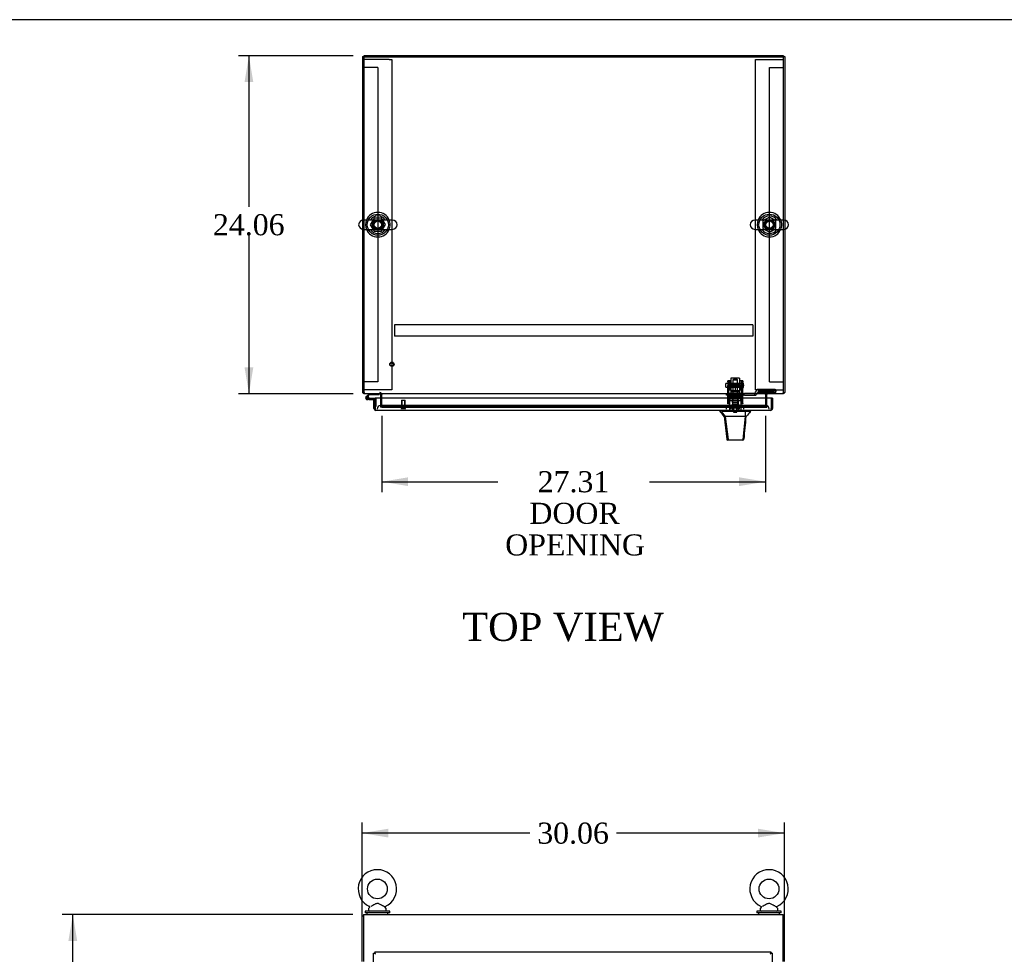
# Model space of a CAD drawing. Header units: inches. Extents: x 1 to 299, y -2 to 199.
# Tile 5 of 9: x 53 to 124, y 132 to 199. Entities that reach past the tile are written whole.
import ezdxf
from ezdxf.enums import TextEntityAlignment as Align
from ezdxf.lldxf.tags import DXFTag

# ---------------------------------------------------------------- set-up
doc = ezdxf.new("R2010")
doc.units = ezdxf.units.IN
doc.header["$MEASUREMENT"] = 0
for name, color, linetype in [('COM50677-1', 7, 'Continuous'), ('COM53964-2', 7, 'Continuous'), ('COM55523', 7, 'Continuous'), ('COM70216', 7, 'Continuous'), ('COM70220', 7, 'Continuous'), ('COM70763-3', 7, 'Continuous'), ('COM70764-8', 7, 'Continuous'), ('COM70838', 7, 'Continuous'), ('COM70839-3', 7, 'Continuous'), ('COM71202-3', 7, 'Continuous'), ('COM71203-5', 7, 'Continuous'), ('COM71205-8', 7, 'Continuous'), ('COM71206-6', 7, 'Continuous'), ('Default', 7, 'Continuous'), ('HAN86294', 7, 'Continuous'), ('HAN86294_NUT', 7, 'Continuous'), ('HAN86294_SCREW', 7, 'Continuous'), ('HAN86294_WASHER', 7, 'Continuous'), ('HAN_NUT', 7, 'Continuous'), ('NTS18024', 7, 'Continuous'), ('NTS18147', 7, 'Continuous'), ('ROL87452', 7, 'Continuous'), ('RVT17786', 7, 'Continuous'), ('RVT19000', 7, 'Continuous'), ('SCS86415', 7, 'Continuous'), ('SPC87322', 7, 'Continuous'), ('STD26122', 7, 'Continuous'), ('STD26258', 7, 'Continuous'), ('WAF25376', 7, 'Continuous'), ('WAF25377', 7, 'Continuous'), ('WAM254785', 7, 'Continuous'), ('WAM30038', 7, 'Continuous')]:
    doc.layers.add(name, color=color, linetype=linetype)
doc.styles.add('SEACAD_Times_New_Roman', font='times.ttf')
tags = doc.linetypes.add('HIDDEN2', pattern=[0.1875, 0.125, -0.0625]).pattern_tags.tags
tags[6:7] = [DXFTag(74, 4), DXFTag(75, 0), DXFTag(340, '0'), DXFTag(46, 0.0), DXFTag(50, 0.0), DXFTag(44, 0.0), DXFTag(45, 0.0)]
tags[4:5] = [DXFTag(74, 4), DXFTag(75, 0), DXFTag(340, '0'), DXFTag(46, 0.0), DXFTag(50, 0.0), DXFTag(44, 0.0), DXFTag(45, 0.0)]
doc.dimstyles.new('HAMMOND_(STH_-_300x200)', dxfattribs={"dimtxt": 1.5, "dimasz": 1.875, "dimexe": 0.75, "dimexo": 0.75, "dimgap": 0.375, "dimtad": 0, "dimtih": 1, "dimtoh": 1, "dimzin": 0, "dimdsep": 46, "dimtxsty": 'SEACAD_Times_New_Roman', "dimblk1": '_SE_FILLED', "dimblk2": '_SE_FILLED', "dimsah": 1, "dimcen": 0.75, "dimadec": 0, "dimazin": 0, "dimtfac": 0.8, "dimtofl": 0, "dimtmove": 0, "dimatfit": 3, "dimfxl": 1, "dimtolj": 1, "dimtzin": 0, "dimarcsym": 0})

# ---------------------------------------------------------------- blocks, each defined once
blk = doc.blocks.new('SE')
at = {"layer": 'COM70764-8', "color": 7, "linetype": 'Continuous'}
for p, q in [((77.956, 135.213), (107.826, 135.213)), ((77.956, 135.213), (77.956, 135.07)), ((77.956, 135.07), (77.956, 131.868)), ((107.826, 135.07), (107.826, 135.213)), ((107.826, 131.868), (107.826, 135.07))]:
    blk.add_line(p, q, dxfattribs=at)
at = {"layer": 'COM71202-3', "color": 7, "linetype": 'Continuous'}
for p, q in [((78.673, 70.121), (78.673, 132.463)), ((78.673, 132.463), (78.729, 132.463)), ((78.768, 132.463), (78.729, 132.463)), ((78.768, 132.558), (106.953, 132.558)), ((78.768, 132.558), (78.768, 132.502)), ((78.768, 132.463), (78.768, 132.502)), ((78.812, 132.419), (78.768, 132.463)), ((106.953, 132.463), (106.905, 132.415)), ((106.953, 132.558), (106.953, 132.502)), ((106.953, 132.463), (106.953, 132.502)), ((106.953, 132.463), (106.992, 132.463)), ((107.048, 132.463), (106.992, 132.463)), ((107.048, 132.463), (107.048, 70.121)), ((78.816, 132.415), (78.815, 132.415)), ((78.815, 132.415), (78.816, 132.415)), ((78.816, 132.415), (78.816, 132.415)), ((78.816, 132.415), (78.816, 132.415)), ((78.816, 132.415), (78.816, 132.415)), ((106.905, 132.415), (106.905, 132.415)), ((106.905, 132.415), (106.905, 132.415)), ((106.905, 132.415), (106.905, 132.415)), ((106.905, 132.415), (106.905, 132.415)), ((106.905, 132.415), (106.905, 132.415))]:
    blk.add_line(p, q, dxfattribs=at)
for centre, start, end in [((79.297, 133.393), 238.56128, 243.76327), ((77.838, 131.933), 26.23673, 31.43872), ((107.883, 131.933), 148.56128, 153.76327), ((106.423, 133.393), 296.23673, 301.43872)]:
    blk.add_arc(centre, 1.09, start, end, dxfattribs=at)
at = {"layer": 'COM71203-5', "color": 7, "linetype": 'Continuous'}
for p, q in [((77.861, 131.868), (77.861, 135.118)), ((77.861, 135.118), (77.956, 135.118))]:
    blk.add_line(p, q, dxfattribs=at)
at = {"layer": 'COM71206-6', "color": 7, "linetype": 'Continuous'}
for p in [(107.826, 135.118), (107.921, 131.868)]:
    blk.add_line(p, (107.921, 135.118), dxfattribs=at)
at = {"layer": 'SCS86415', "color": 7, "linetype": 'Continuous'}
for p, q in [((78.331, 135.632), (78.331, 135.513)), ((78.41, 135.749), (78.345, 135.671)), ((79.567, 135.671), (79.501, 135.75)), ((79.581, 135.513), (79.581, 135.632)), ((106.201, 135.632), (106.201, 135.513)), ((106.28, 135.749), (106.215, 135.671)), ((107.437, 135.671), (107.371, 135.75)), ((107.451, 135.513), (107.451, 135.632))]:
    blk.add_line(p, q, dxfattribs=at)
for centre in [(78.956, 137.042), (106.826, 137.042)]:
    blk.add_circle(centre, 0.704, dxfattribs=at)
for centre, radius, start, end in [((78.956, 137.042), 1.367, 294.02852, 245.99852), ((106.826, 137.042), 1.367, 294.02852, 245.99852), ((78.391, 135.632), 0.06, 140.32138, 180), ((78.391, 135.513), 0.06, 180, 270), ((78.386, 135.767), 0.03, 323.3975, 61.95204), ((79.524, 135.769), 0.0268, 114.36744, 170.01006), ((79.521, 135.513), 0.06, 270, 0), ((79.521, 135.632), 0.06, 0, 39.67862), ((106.261, 135.632), 0.06, 140.32138, 180), ((106.261, 135.513), 0.06, 180, 270), ((106.256, 135.767), 0.03, 323.3975, 61.95204), ((107.394, 135.769), 0.0268, 114.36744, 170.01006), ((107.391, 135.513), 0.06, 270, 0), ((107.391, 135.632), 0.06, 0, 39.67862)]:
    blk.add_arc(centre, radius, start, end, dxfattribs=at)
for points in [[(79.503, 135.748), (79.503, 135.748), (79.485, 135.757), (79.438, 135.783), (79.418, 135.794), (79.373, 135.819), (79.349, 135.833), (79.271, 135.876), (79.216, 135.907), (79.129, 135.951), (79.1, 135.965), (79.039, 135.988), (79.007, 135.997), (78.942, 136.002), (78.909, 135.997), (78.847, 135.979), (78.817, 135.967), (78.728, 135.925), (78.673, 135.894), (78.567, 135.834), (78.517, 135.806), (78.478, 135.785)], [(107.373, 135.748), (107.373, 135.748), (107.355, 135.757), (107.308, 135.783), (107.288, 135.794), (107.243, 135.819), (107.219, 135.833), (107.141, 135.876), (107.086, 135.907), (106.999, 135.951), (106.97, 135.965), (106.909, 135.988), (106.877, 135.997), (106.812, 136.002), (106.779, 135.997), (106.717, 135.979), (106.687, 135.967), (106.598, 135.925), (106.543, 135.894), (106.437, 135.834), (106.387, 135.806), (106.348, 135.785)]]:
    blk.add_open_spline(points, degree=3, knots=[0.5685641, 0.5685641, 0.5685641, 0.5685641, 0.625, 0.625, 0.65625, 0.65625, 0.6875, 0.6875, 0.75, 0.75, 0.78125, 0.78125, 0.8125, 0.8125, 0.84375, 0.84375, 0.875, 0.875, 0.9375, 0.9375, 1, 1, 1, 1], dxfattribs=at)
at = {"layer": 'WAF25377', "color": 7, "linetype": 'Continuous'}
for p, q in [((79.831, 135.453), (78.081, 135.453)), ((78.081, 135.453), (78.081, 135.338)), ((79.831, 135.338), (78.081, 135.338)), ((79.831, 135.338), (79.831, 135.453)), ((107.701, 135.453), (105.951, 135.453)), ((105.951, 135.453), (105.951, 135.338)), ((107.701, 135.338), (105.951, 135.338)), ((107.701, 135.338), (107.701, 135.453))]:
    blk.add_line(p, q, dxfattribs=at)
at = {"layer": 'WAM254785', "color": 7, "linetype": 'Continuous'}
for p, q in [((78.206, 135.338), (78.206, 135.213)), ((79.706, 135.213), (79.706, 135.338)), ((106.076, 135.338), (106.076, 135.213)), ((107.576, 135.213), (107.576, 135.338))]:
    blk.add_line(p, q, dxfattribs=at)
blk = doc.blocks.new('SE1')
at = {"layer": 'COM50677-1', "color": 7, "linetype": 'HIDDEN2'}
for p, q in [((78.172, 196.081), (77.987, 196.081)), ((79.802, 196.081), (78.172, 196.081)), ((79.802, 196.081), (79.987, 196.081)), ((79.987, 196.081), (79.987, 172.581)), ((105.857, 196.081), (106.042, 196.081)), ((105.857, 172.581), (105.857, 196.081)), ((106.042, 196.081), (107.672, 196.081)), ((107.672, 196.081), (107.857, 196.081)), ((78.172, 172.581), (77.987, 172.581)), ((79.802, 172.581), (78.172, 172.581)), ((79.987, 172.581), (79.802, 172.581)), ((106.042, 172.581), (105.857, 172.581)), ((106.042, 172.581), (107.672, 172.581)), ((107.672, 172.581), (107.857, 172.581))]:
    blk.add_line(p, q, dxfattribs=at)
at = {"layer": 'COM53964-2', "color": 7, "linetype": 'HIDDEN2'}
for p, q in [((78.125, 195.516), (77.987, 195.516)), ((78.849, 195.516), (78.125, 195.516)), ((78.987, 195.516), (78.849, 195.516)), ((78.987, 195.516), (78.987, 173.141)), ((106.857, 173.141), (106.857, 195.516)), ((106.857, 195.516), (106.995, 195.516)), ((106.995, 195.516), (107.719, 195.516)), ((107.719, 195.516), (107.857, 195.516)), ((78.125, 173.141), (77.987, 173.141)), ((78.849, 173.141), (78.125, 173.141)), ((78.987, 173.141), (78.849, 173.141)), ((106.857, 173.141), (106.995, 173.141)), ((106.995, 173.141), (107.719, 173.141)), ((107.719, 173.141), (107.857, 173.141))]:
    blk.add_line(p, q, dxfattribs=at)
at = {"layer": 'COM55523', "color": 7, "linetype": 'Continuous'}
for p, q in [((78.361, 172.299), (78.15, 172.087)), ((78.166, 172.013), (78.166, 171.988)), ((78.214, 172.063), (78.387, 172.237)), ((78.241, 172.063), (78.216, 172.063)), ((78.216, 171.938), (78.241, 171.938)), ((78.345, 171.884), (78.229, 171.884)), ((78.291, 171.988), (78.291, 172.013)), ((78.346, 172.001), (78.291, 172.001)), ((78.345, 171.946), (78.332, 171.946)), ((78.799, 171.946), (78.345, 171.946)), ((78.345, 171.946), (78.345, 171.884)), ((78.345, 171.884), (78.799, 171.884)), ((78.387, 172.237), (79.082, 172.237)), ((78.799, 171.884), (78.799, 171.882)), ((79.082, 172.237), (79.082, 172.299)), ((78.799, 171.406), (78.799, 171.406))]:
    blk.add_line(p, q, dxfattribs=at)
at = {"layer": 'COM55523', "color": 7, "linetype": 'HIDDEN2'}
for p, q in [((78.193, 172.042), (78.214, 172.063)), ((78.332, 171.946), (78.229, 171.946)), ((78.291, 172.001), (78.284, 172.001)), ((78.284, 171.996), (78.345, 171.99)), ((78.836, 171.946), (78.799, 171.946)), ((78.861, 171.406), (78.861, 171.921)), ((78.799, 171.406), (78.861, 171.406))]:
    blk.add_line(p, q, dxfattribs=at)
at = {"layer": 'COM55523', "color": 7, "linetype": 'Continuous'}
for centre, radius, start, end in [((78.229, 172.001), 0.117, 132.39205, 0), ((78.216, 172.013), 0.05, 90, 180), ((78.216, 171.988), 0.05, 180, 270), ((78.241, 172.013), 0.05, 0, 90), ((78.241, 171.988), 0.05, 270, 0), ((78.229, 172.001), 0.117, 0, 72.97263)]:
    blk.add_arc(centre, radius, start, end, dxfattribs=at)
at = {"layer": 'COM55523', "color": 7, "linetype": 'HIDDEN2'}
for centre, radius, start, end in [((78.229, 172.001), 0.117, 72.97263, 132.39205), ((78.229, 172.001), 0.055, 131.19588, 0), ((78.229, 172.001), 0.055, 0, 131.19588), ((78.836, 171.921), 0.025, 0, 90)]:
    blk.add_arc(centre, radius, start, end, dxfattribs=at)
at = {"layer": 'COM70216', "color": 7, "linetype": 'HIDDEN2'}
for p, q in [((105.672, 177.207), (80.172, 177.207)), ((80.172, 177.207), (80.172, 177.164)), ((80.172, 177.164), (80.172, 176.437)), ((105.672, 177.207), (105.672, 177.164)), ((105.672, 177.164), (105.672, 176.437)), ((80.172, 176.437), (80.172, 176.394)), ((105.672, 176.394), (80.172, 176.394)), ((105.672, 176.437), (105.672, 176.394))]:
    blk.add_line(p, q, dxfattribs=at)
at = {"layer": 'COM70220', "color": 7, "linetype": 'HIDDEN2'}
for p, q in [((79.439, 171.457), (79.189, 171.457)), ((106.344, 171.457), (79.439, 171.457)), ((106.594, 171.457), (106.344, 171.457))]:
    blk.add_line(p, q, dxfattribs=at)
for centre, start, end in [((79.189, 171.207), 90, 180), ((106.594, 171.207), 0, 90)]:
    blk.add_arc(centre, 0.25, start, end, dxfattribs=at)
at = {"layer": 'COM70763-3', "color": 7, "linetype": 'Continuous'}
for p, q in [((107.857, 196.359), (77.987, 196.359)), ((77.987, 196.359), (77.987, 196.299)), ((107.857, 196.359), (107.857, 196.299))]:
    blk.add_line(p, q, dxfattribs=at)
at = {"layer": 'COM70763-3', "color": 7, "linetype": 'HIDDEN2'}
blk.add_line((107.857, 196.264), (77.987, 196.264), dxfattribs=at)
at = {"layer": 'COM70764-8', "color": 7, "linetype": 'Continuous'}
for p, q in [((107.857, 196.299), (77.987, 196.299)), ((77.987, 196.299), (77.987, 184.662)), ((107.857, 184.662), (107.857, 196.299)), ((77.987, 184), (77.987, 172.442)), ((107.857, 172.442), (107.857, 184)), ((77.987, 172.442), (77.987, 172.299)), ((107.857, 172.299), (107.857, 172.442)), ((107.857, 172.299), (77.987, 172.299)), ((79.267, 172.299), (79.267, 172.251)), ((79.267, 171.987), (79.267, 172.251)), ((106.577, 172.251), (106.577, 172.299)), ((106.577, 172.251), (106.577, 171.987))]:
    blk.add_line(p, q, dxfattribs=at)
at = {"layer": 'COM70764-8', "color": 7, "linetype": 'HIDDEN2'}
for p, q in [((77.987, 184.662), (77.987, 184)), ((107.857, 184), (107.857, 184.662)), ((79.267, 171.475), (79.267, 171.987)), ((106.577, 171.987), (106.577, 171.475)), ((79.267, 171.428), (79.267, 171.475)), ((79.267, 171.332), (79.267, 171.428)), ((79.268, 171.334), (79.267, 171.332)), ((79.267, 171.332), (79.267, 171.332)), ((79.267, 171.332), (106.577, 171.332)), ((79.268, 171.428), (79.268, 171.427)), ((106.327, 171.468), (79.517, 171.468)), ((106.327, 171.374), (79.517, 171.374)), ((106.577, 171.475), (106.577, 171.428)), ((106.577, 171.427), (106.577, 171.428)), ((106.577, 171.428), (106.577, 171.332)), ((106.577, 171.332), (106.577, 171.334)), ((106.577, 171.332), (106.577, 171.332))]:
    blk.add_line(p, q, dxfattribs=at)
for centre in [(78.987, 184.331), (106.857, 184.331)]:
    blk.add_circle(centre, 0.375, dxfattribs=at)
for centre, major_axis, start_param, end_param in [((79.517, 171.424), (-0.25, 0), 4.712389, 6.211302), ((79.517, 171.331), (-0.25, 0), 4.712389, 6.211302), ((106.327, 171.424), (-0.25, 0), 3.213475, 4.712389), ((106.327, 171.331), (0.25, 0), 0.071883, 1.570796)]:
    blk.add_ellipse(centre, major_axis=major_axis, ratio=0.173648, start_param=start_param, end_param=end_param, dxfattribs=at)
at = {"layer": 'COM70838', "color": 7, "linetype": 'HIDDEN2'}
for p, q in [((105.869, 172.408), (105.869, 172.431)), ((107.182, 172.601), (106.062, 172.601)), ((106.062, 172.475), (107.182, 172.475)), ((106.062, 172.475), (106.062, 172.372)), ((107.307, 172.583), (107.307, 172.456)), ((107.307, 172.375), (107.307, 172.456)), ((103.797, 172.189), (103.797, 172.314)), ((103.797, 172.314), (103.922, 172.314)), ((103.922, 172.189), (103.797, 172.189)), ((104.404, 172.314), (103.922, 172.314)), ((103.922, 172.189), (105.005, 172.189)), ((105.005, 172.314), (104.439, 172.314)), ((105.005, 172.314), (105.093, 172.314)), ((105.093, 172.189), (105.005, 172.189)), ((105.752, 172.314), (105.093, 172.314)), ((105.093, 172.189), (105.807, 172.189)), ((105.807, 172.189), (105.807, 172.328)), ((105.807, 172.189), (105.877, 172.189)), ((105.937, 172.249), (105.937, 172.247)), ((106.062, 172.375), (107.307, 172.375))]:
    blk.add_line(p, q, dxfattribs=at)
for centre, radius, start, end in [((105.752, 172.431), 0.117, 298.03984, 0), ((106.062, 172.408), 0.193, 90, 180), ((105.752, 172.431), 0.117, 270, 298.03984), ((105.877, 172.249), 0.06, 270, 0), ((106.062, 172.247), 0.125, 90, 180)]:
    blk.add_arc(centre, radius, start, end, dxfattribs=at)
for centre, major_axis, start_param, end_param in [((107.182, 172.583), (-0.125, 0), 3.141593, 4.712389), ((107.182, 172.456), (0.125, 0), 0, 1.570796)]:
    blk.add_ellipse(centre, major_axis=major_axis, ratio=0.145455, start_param=start_param, end_param=end_param, dxfattribs=at)
at = {"layer": 'COM70839-3', "color": 7, "linetype": 'HIDDEN2'}
for p, q in [((103.891, 173.146), (103.891, 173.223)), ((103.961, 173.223), (103.891, 173.223)), ((103.891, 173.146), (103.891, 172.886)), ((103.961, 173.223), (103.961, 173.146)), ((103.961, 172.886), (103.961, 173.146)), ((104.883, 173.146), (104.883, 173.223)), ((104.953, 173.223), (104.883, 173.223)), ((104.883, 173.146), (104.883, 172.886)), ((104.953, 173.223), (104.953, 173.146)), ((104.953, 172.886), (104.953, 173.146)), ((103.891, 172.723), (103.891, 172.886)), ((103.891, 171.592), (103.891, 172.723)), ((104.883, 172.903), (103.961, 172.903)), ((103.961, 172.886), (103.961, 172.723)), ((103.961, 172.838), (104.883, 172.838)), ((103.961, 171.592), (103.961, 172.723)), ((104.883, 172.723), (104.883, 172.886)), ((104.883, 171.592), (104.883, 172.723)), ((104.953, 172.886), (104.953, 172.723)), ((104.953, 171.592), (104.953, 172.723)), ((104.883, 172.044), (103.961, 172.044)), ((103.891, 171.583), (103.891, 171.592)), ((103.961, 171.583), (103.891, 171.583)), ((103.961, 171.592), (103.961, 171.583)), ((104.883, 171.583), (104.883, 171.592)), ((104.953, 171.583), (104.883, 171.583)), ((104.953, 171.592), (104.953, 171.583))]:
    blk.add_line(p, q, dxfattribs=at)
at = {"layer": 'COM71202-3', "color": 7, "linetype": 'Continuous'}
for p, q in [((78.704, 171.882), (78.799, 171.882)), ((78.704, 171.255), (78.704, 171.882)), ((106.984, 171.987), (78.799, 171.987)), ((78.799, 171.987), (78.799, 171.255)), ((78.799, 171.255), (78.799, 171.882)), ((106.984, 171.987), (106.984, 171.255)), ((107.079, 171.987), (106.984, 171.987)), ((106.984, 171.987), (106.984, 171.255)), ((107.079, 171.987), (107.079, 171.255)), ((78.799, 171.192), (78.76, 171.142)), ((78.799, 171.255), (78.799, 171.255)), ((78.799, 171.255), (78.799, 171.142)), ((78.799, 171.255), (78.799, 171.192)), ((78.846, 171.112), (78.847, 171.112)), ((106.936, 171.112), (78.847, 171.112)), ((78.847, 171.112), (78.847, 171.112)), ((78.847, 171.112), (78.847, 171.112)), ((106.936, 171.112), (106.936, 171.112)), ((106.936, 171.112), (106.936, 171.112)), ((106.984, 171.255), (106.984, 171.255)), ((106.984, 171.255), (106.984, 171.142)), ((106.984, 171.192), (106.984, 171.255)), ((106.984, 171.192), (107.023, 171.142))]:
    blk.add_line(p, q, dxfattribs=at)
for centre, start, end in [((78.847, 171.255), 180, 232.49641), ((78.847, 171.255), 232.49641, 269.84393), ((78.847, 171.255), 269.92383, 270), ((106.936, 171.255), 270.15607, 307.50359), ((106.936, 171.255), 270, 270.07617), ((106.936, 171.255), 307.50359, 0)]:
    blk.add_arc(centre, 0.143, start, end, dxfattribs=at)
for points in [[(78.799, 171.142), (78.807, 171.132), (78.815, 171.125), (78.827, 171.117), (78.831, 171.115), (78.839, 171.113), (78.843, 171.112), (78.847, 171.112)], [(106.984, 171.142), (106.976, 171.132), (106.968, 171.125), (106.956, 171.117), (106.952, 171.115), (106.944, 171.113), (106.94, 171.112), (106.936, 171.112)]]:
    blk.add_open_spline(points, degree=3, knots=[0, 0, 0, 0, 0.5, 0.5, 0.75, 0.75, 1, 1, 1, 1], dxfattribs=at)
at = {"layer": 'COM71203-5', "color": 7, "linetype": 'Continuous'}
for p, q in [((77.892, 196.299), (77.892, 184.657)), ((77.892, 196.299), (77.987, 196.299)), ((77.892, 184.005), (77.892, 172.394)), ((77.892, 172.394), (77.987, 172.394)), ((79.172, 172.251), (79.172, 171.987))]:
    blk.add_line(p, q, dxfattribs=at)
at = {"layer": 'COM71203-5', "color": 7, "linetype": 'HIDDEN2'}
for p, q in [((77.892, 184.657), (77.892, 184.005)), ((79.172, 171.987), (79.172, 171.332)), ((79.267, 171.332), (79.172, 171.332))]:
    blk.add_line(p, q, dxfattribs=at)
at = {"layer": 'COM71203-5', "color": 7, "linetype": 'Continuous'}
for centre, radius, start, end in [((78.035, 172.442), 0.143, 199.61294, 250.38706), ((79.124, 172.251), 0.048, 0, 90), ((79.124, 172.251), 0.143, 0, 19.61294)]:
    blk.add_arc(centre, radius, start, end, dxfattribs=at)
at = {"layer": 'COM71203-5', "color": 7, "linetype": 'HIDDEN2'}
for centre, radius, start, end in [((78.035, 172.442), 0.048, 180, 270), ((79.124, 172.251), 0.143, 19.61294, 90), ((78.035, 172.442), 0.143, 250.38706, 270)]:
    blk.add_arc(centre, radius, start, end, dxfattribs=at)
at = {"layer": 'COM71205-8', "color": 7, "linetype": 'HIDDEN2'}
blk.add_line((79.267, 171.332), (106.577, 171.332), dxfattribs=at)
at = {"layer": 'COM71206-6', "color": 7, "linetype": 'Continuous'}
for p, q in [((107.857, 196.299), (107.952, 196.299)), ((107.952, 196.299), (107.952, 184.657)), ((107.952, 184.005), (107.952, 172.394)), ((107.857, 172.394), (107.952, 172.394)), ((106.672, 171.987), (106.672, 172.251))]:
    blk.add_line(p, q, dxfattribs=at)
at = {"layer": 'COM71206-6', "color": 7, "linetype": 'HIDDEN2'}
for p, q in [((107.952, 184.657), (107.952, 184.005)), ((106.672, 171.332), (106.672, 171.987)), ((106.577, 171.332), (106.672, 171.332))]:
    blk.add_line(p, q, dxfattribs=at)
for centre, radius, start, end in [((106.72, 172.251), 0.143, 90, 160.38706), ((107.809, 172.442), 0.048, 270, 0), ((107.809, 172.442), 0.143, 270, 289.61294)]:
    blk.add_arc(centre, radius, start, end, dxfattribs=at)
at = {"layer": 'COM71206-6', "color": 7, "linetype": 'Continuous'}
for centre, radius, start, end in [((107.809, 172.442), 0.143, 289.61294, 340.38706), ((106.72, 172.251), 0.143, 160.38706, 180), ((106.72, 172.251), 0.048, 90, 180)]:
    blk.add_arc(centre, radius, start, end, dxfattribs=at)
at = {"layer": 'HAN86294', "color": 7, "linetype": 'HIDDEN2'}
for p, q in [((104.292, 173.304), (104.262, 173.274)), ((104.262, 173.274), (104.582, 173.274)), ((104.262, 173.274), (104.262, 172.314)), ((104.552, 173.304), (104.292, 173.304)), ((104.582, 173.274), (104.552, 173.304)), ((104.582, 172.314), (104.582, 173.274)), ((104.026, 171.814), (104.222, 171.814)), ((104.026, 171.814), (104.026, 171.112)), ((104.222, 171.814), (104.621, 171.814)), ((104.222, 171.814), (104.222, 171.112)), ((104.262, 171.939), (104.262, 171.814)), ((104.262, 171.939), (104.422, 171.939)), ((104.422, 171.939), (104.582, 171.939)), ((104.582, 171.939), (104.582, 171.814)), ((104.621, 171.814), (104.817, 171.814)), ((104.621, 171.814), (104.621, 171.112)), ((104.817, 171.814), (104.817, 171.112))]:
    blk.add_line(p, q, dxfattribs=at)
at = {"layer": 'HAN86294', "color": 7, "linetype": 'Continuous'}
for p, q in [((103.332, 171.112), (103.332, 171.029)), ((103.332, 171.032), (103.401, 171.032)), ((103.431, 171.032), (103.714, 170.677)), ((103.523, 171.032), (103.445, 171.032)), ((105.14, 171.032), (103.523, 171.032)), ((105.321, 171.032), (105.14, 171.032)), ((105.398, 171.032), (105.321, 171.032)), ((105.398, 171.032), (105.512, 171.032)), ((105.512, 171.029), (105.512, 171.112)), ((103.632, 170.677), (103.646, 170.677)), ((103.714, 170.677), (103.646, 170.677)), ((103.76, 170.677), (103.714, 170.677)), ((103.714, 170.677), (103.93, 169.039)), ((103.852, 170.677), (103.76, 170.677)), ((105.129, 170.677), (103.852, 170.677)), ((105.129, 170.677), (104.965, 169.042)), ((105.158, 170.677), (105.129, 170.677)), ((105.174, 170.677), (105.158, 170.677)), ((105.184, 170.677), (105.174, 170.677)), ((105.184, 170.677), (105.212, 170.677)), ((103.816, 169.052), (103.816, 169.051)), ((103.976, 168.997), (103.876, 168.997)), ((104.913, 168.997), (103.976, 168.997)), ((104.967, 168.997), (104.913, 168.997)), ((105.027, 169.051), (105.027, 169.053))]:
    blk.add_line(p, q, dxfattribs=at)
for centre, radius, start, end in [((99.54, 167.4), 5.251, 38.61726, 43.76657), ((117.627, 160.488), 16.062, 138.96729, 140.62542), ((43.167, 176.721), 62.32, 353.47841, 354.43409), ((103.876, 169.057), 0.06, 185.9929, 270.00753), ((104.911, 169.052), 0.0554, 272.13096, 348.82925), ((104.967, 169.057), 0.06, 269.99107, 354.42424)]:
    blk.add_arc(centre, radius, start, end, dxfattribs=at)
for points in [[(105.14, 171.032), (105.137, 170.914), (105.133, 170.795), (105.129, 170.677)], [(103.646, 170.677), (103.703, 170.135), (103.759, 169.594), (103.816, 169.052)], [(105.184, 170.677), (105.132, 170.136), (105.079, 169.594), (105.027, 169.053)]]:
    blk.add_open_spline(points, degree=3, dxfattribs=at)
blk.add_open_spline([(103.93, 169.039), (103.933, 169.027), (103.939, 169.016), (103.955, 169.001), (103.966, 168.997), (103.976, 168.997)], degree=3, knots=[0, 0, 0, 0, 0.5, 0.5, 1, 1, 1, 1], dxfattribs=at)
at = {"layer": 'HAN86294_NUT', "color": 7, "linetype": 'HIDDEN2'}
for p, q in [((104.089, 172.906), (104.089, 172.856)), ((104.089, 172.856), (104.256, 172.856)), ((104.089, 172.856), (104.089, 172.531)), ((104.089, 172.531), (104.422, 172.531)), ((104.724, 172.936), (104.119, 172.936)), ((104.256, 172.856), (104.422, 172.856)), ((104.422, 172.856), (104.588, 172.856)), ((104.422, 172.856), (104.422, 172.531)), ((104.422, 172.531), (104.754, 172.531)), ((104.588, 172.856), (104.754, 172.856)), ((104.754, 172.856), (104.754, 172.906)), ((104.754, 172.856), (104.754, 172.531))]:
    blk.add_line(p, q, dxfattribs=at)
for centre, start, end in [((104.119, 172.906), 90, 180), ((104.724, 172.906), 0, 90)]:
    blk.add_arc(centre, 0.03, start, end, dxfattribs=at)
at = {"layer": 'HAN86294_SCREW', "color": 7, "linetype": 'HIDDEN2'}
for p, q in [((104.159, 171.427), (104.684, 171.427)), ((104.159, 171.427), (104.159, 171.357)), ((104.159, 171.357), (104.684, 171.357)), ((104.311, 171.564), (104.199, 171.564)), ((104.199, 171.564), (104.199, 171.427)), ((104.306, 171.357), (104.306, 170.982)), ((104.306, 170.982), (104.538, 170.982)), ((104.533, 171.564), (104.311, 171.564)), ((104.311, 171.564), (104.311, 171.427)), ((104.644, 171.564), (104.533, 171.564)), ((104.533, 171.564), (104.533, 171.427)), ((104.538, 170.982), (104.538, 171.357)), ((104.644, 171.564), (104.644, 171.427)), ((104.684, 171.357), (104.684, 171.427))]:
    blk.add_line(p, q, dxfattribs=at)
at = {"layer": 'HAN86294_WASHER', "color": 7, "linetype": 'HIDDEN2'}
for p, q in [((104.733, 171.327), (104.11, 171.327)), ((104.11, 171.327), (104.11, 171.267)), ((104.733, 171.267), (104.11, 171.267)), ((104.11, 171.267), (104.11, 171.207)), ((104.733, 171.267), (104.11, 171.267)), ((104.733, 171.267), (104.733, 171.327)), ((104.733, 171.207), (104.733, 171.267))]:
    blk.add_line(p, q, dxfattribs=at)
at = {"layer": 'HAN_NUT', "color": 7, "linetype": 'HIDDEN2'}
for p, q in [((104.116, 171.422), (103.81, 171.422)), ((103.81, 171.207), (103.81, 171.422)), ((104.728, 171.422), (104.116, 171.422)), ((104.116, 171.207), (104.116, 171.422)), ((105.034, 171.422), (104.728, 171.422)), ((104.728, 171.207), (104.728, 171.422)), ((105.034, 171.207), (105.034, 171.422))]:
    blk.add_line(p, q, dxfattribs=at)
at = {"layer": 'NTS18024', "color": 7, "linetype": 'HIDDEN2'}
for p, q in [((78.724, 184.796), (78.452, 184.331)), ((78.452, 184.331), (78.724, 183.866)), ((79.25, 184.796), (78.724, 184.796)), ((79.525, 184.335), (79.25, 184.796)), ((79.25, 183.866), (79.525, 184.335)), ((106.853, 184.869), (106.392, 184.594)), ((106.392, 184.594), (106.392, 184.068)), ((107.322, 184.594), (106.853, 184.869)), ((107.322, 184.068), (107.322, 184.594)), ((78.724, 183.866), (79.25, 183.866)), ((106.392, 184.068), (106.857, 183.796)), ((106.857, 183.796), (107.322, 184.068))]:
    blk.add_line(p, q, dxfattribs=at)
for centre in [(78.987, 184.331), (106.857, 184.331)]:
    blk.add_circle(centre, 0.263, dxfattribs=at)
at = {"layer": 'NTS18147', "color": 7, "linetype": 'HIDDEN2'}
for p, q in [((103.959, 172.178), (103.959, 172.24)), ((104.022, 172.24), (103.959, 172.24)), ((103.959, 172.24), (103.959, 172.24)), ((104.022, 172.24), (103.959, 172.24)), ((104.027, 172.178), (103.959, 172.178)), ((103.959, 172.178), (103.959, 172.115)), ((104.027, 172.178), (103.959, 172.178)), ((103.959, 172.115), (104.027, 172.115)), ((103.959, 172.115), (104.027, 172.115)), ((104.022, 172.178), (104.022, 172.24)), ((104.022, 172.24), (104.022, 172.24)), ((104.027, 172.115), (104.027, 172.178)), ((104.027, 172.178), (104.027, 172.178)), ((104.027, 172.115), (104.354, 172.115)), ((104.027, 172.115), (104.354, 172.115)), ((104.222, 172.24), (104.19, 172.24)), ((104.222, 172.24), (104.19, 172.24)), ((104.202, 172.115), (104.202, 171.677)), ((104.202, 172.115), (104.202, 172.115)), ((104.49, 172.178), (104.354, 172.178)), ((104.354, 172.178), (104.354, 172.115)), ((104.49, 172.178), (104.354, 172.178)), ((104.354, 172.178), (104.354, 172.178)), ((104.354, 172.115), (104.49, 172.115)), ((104.354, 172.115), (104.49, 172.115)), ((104.49, 172.115), (104.49, 172.178)), ((104.49, 172.178), (104.49, 172.178)), ((104.49, 172.115), (104.817, 172.115)), ((104.49, 172.115), (104.817, 172.115)), ((104.653, 172.24), (104.622, 172.24)), ((104.653, 172.24), (104.622, 172.24)), ((104.642, 171.677), (104.642, 172.115)), ((104.642, 172.115), (104.642, 172.115)), ((104.885, 172.178), (104.817, 172.178)), ((104.817, 172.178), (104.817, 172.115)), ((104.885, 172.178), (104.817, 172.178)), ((104.817, 172.178), (104.817, 172.178)), ((104.817, 172.115), (104.885, 172.115)), ((104.817, 172.115), (104.885, 172.115)), ((104.822, 172.178), (104.822, 172.24)), ((104.885, 172.24), (104.822, 172.24)), ((104.822, 172.24), (104.822, 172.24)), ((104.885, 172.24), (104.822, 172.24)), ((104.885, 172.178), (104.885, 172.24)), ((104.885, 172.24), (104.885, 172.24)), ((104.885, 172.115), (104.885, 172.178)), ((104.642, 171.678), (104.202, 171.678)), ((104.642, 171.677), (104.202, 171.677))]:
    blk.add_line(p, q, dxfattribs=at)
for centre, start_param, end_param in [((104.19, 171.922), 2.506883, 3.776302), ((104.19, 171.922), 2.506883, 3.141593), ((104.222, 171.922), 2.506883, 3.141593), ((104.622, 171.922), 3.141593, 3.776302), ((104.653, 171.922), 2.506883, 3.776302), ((104.653, 171.922), 2.506883, 3.776302)]:
    blk.add_ellipse(centre, major_axis=(0, -0.318), ratio=0.866025, start_param=start_param, end_param=end_param, dxfattribs=at)
at = {"layer": 'ROL87452', "color": 7, "linetype": 'HIDDEN2'}
for p, q in [((104.109, 173.394), (104.109, 172.394)), ((104.734, 173.394), (104.109, 173.394)), ((104.734, 173.394), (104.734, 172.394))]:
    blk.add_line(p, q, dxfattribs=at)
at = {"layer": 'RVT17786', "color": 7, "linetype": 'HIDDEN2'}
for p, q in [((103.743, 172.769), (103.743, 173.019)), ((104.953, 173.019), (103.743, 173.019)), ((103.743, 172.769), (104.953, 172.769))]:
    blk.add_line(p, q, dxfattribs=at)
blk.add_arc((104.72, 172.894), 0.318, 317.12909, 42.87091, dxfattribs=at)
at = {"layer": 'RVT19000', "color": 7, "linetype": 'HIDDEN2'}
for p, q in [((104.734, 172.427), (104.109, 172.427)), ((104.109, 172.394), (104.109, 172.314)), ((104.734, 172.314), (104.734, 172.394)), ((104.227, 172.314), (104.227, 172.189)), ((104.281, 172.189), (104.281, 171.977)), ((104.562, 171.977), (104.281, 171.977)), ((104.439, 172.314), (104.404, 172.314)), ((104.562, 171.977), (104.562, 172.189)), ((104.617, 172.189), (104.617, 172.314))]:
    blk.add_line(p, q, dxfattribs=at)
at = {"layer": 'SCS86415', "color": 7, "linetype": 'Continuous'}
for p, q in [((80.023, 184.662), (77.952, 184.662)), ((107.893, 184.662), (105.822, 184.662)), ((77.952, 184), (80.023, 184)), ((105.822, 184), (107.893, 184))]:
    blk.add_line(p, q, dxfattribs=at)
for centre, radius, start, end in [((77.952, 184.331), 0.331, 90, 270), ((78.987, 184.331), 0.625, 32.00545, 147.99455), ((80.023, 184.331), 0.331, 270, 90), ((105.822, 184.331), 0.331, 90, 270), ((106.857, 184.331), 0.625, 32.00545, 147.99455), ((107.893, 184.331), 0.331, 270, 90), ((78.987, 184.331), 0.625, 212.00545, 327.99455), ((106.857, 184.331), 0.625, 212.00545, 327.99455)]:
    blk.add_arc(centre, radius, start, end, dxfattribs=at)
at = {"layer": 'SPC87322', "color": 7, "linetype": 'HIDDEN2'}
for p, q in [((104.029, 172.189), (104.029, 171.814)), ((104.184, 172.314), (104.184, 172.189)), ((104.194, 172.314), (104.194, 172.189)), ((104.649, 172.314), (104.649, 172.189)), ((104.659, 172.314), (104.659, 172.189)), ((104.814, 171.814), (104.814, 172.189))]:
    blk.add_line(p, q, dxfattribs=at)
at = {"layer": 'STD26122', "color": 7, "linetype": 'HIDDEN2'}
for p, q in [((104.272, 172.207), (104.237, 172.172)), ((104.237, 172.172), (104.607, 172.172)), ((104.237, 172.172), (104.237, 171.207)), ((104.572, 172.207), (104.272, 172.207)), ((104.607, 172.172), (104.572, 172.207)), ((104.607, 171.207), (104.607, 172.172))]:
    blk.add_line(p, q, dxfattribs=at)
at = {"layer": 'STD26258', "color": 7, "linetype": 'HIDDEN2'}
for p, q in [((80.674, 171.832), (80.924, 171.832)), ((80.674, 171.832), (80.674, 171.238)), ((80.704, 171.832), (80.704, 171.238)), ((80.893, 171.832), (80.893, 171.238)), ((80.924, 171.238), (80.924, 171.832)), ((80.643, 171.238), (80.955, 171.238)), ((80.643, 171.238), (80.643, 171.207)), ((80.955, 171.207), (80.955, 171.238))]:
    blk.add_line(p, q, dxfattribs=at)
for radius in [0.156, 0.125]:
    blk.add_circle((79.987, 174.394), radius, dxfattribs=at)
at = {"layer": 'WAF25376', "color": 7, "linetype": 'HIDDEN2'}
for p, q in [((103.985, 173.209), (103.985, 172.579)), ((104.085, 173.209), (103.985, 173.209)), ((104.085, 173.209), (104.085, 172.579)), ((104.759, 172.579), (104.759, 173.209)), ((104.859, 173.209), (104.759, 173.209)), ((104.859, 172.579), (104.859, 173.209)), ((103.985, 172.579), (104.085, 172.579)), ((104.759, 172.579), (104.859, 172.579))]:
    blk.add_line(p, q, dxfattribs=at)
at = {"layer": 'WAF25377', "color": 7, "linetype": 'HIDDEN2'}
for centre in [(78.987, 184.331), (106.857, 184.331)]:
    blk.add_circle(centre, 0.34, dxfattribs=at)
at = {"layer": 'WAF25377', "color": 7, "linetype": 'Continuous'}
for centre, start, end in [((78.987, 184.331), 22.24522, 157.75478), ((106.857, 184.331), 22.24522, 157.75478), ((78.987, 184.331), 202.24522, 337.75478), ((106.857, 184.331), 202.24522, 337.75478)]:
    blk.add_arc(centre, 0.875, start, end, dxfattribs=at)
at = {"layer": 'WAF25377', "color": 7, "linetype": 'HIDDEN2'}
for centre, start, end in [((78.987, 184.331), 157.75478, 202.24522), ((78.987, 184.331), 0, 22.24522), ((78.987, 184.331), 337.75478, 0), ((106.857, 184.331), 157.75478, 202.24522), ((106.857, 184.331), 0, 22.24522), ((106.857, 184.331), 337.75478, 0)]:
    blk.add_arc(centre, 0.875, start, end, dxfattribs=at)
at = {"layer": 'WAM254785', "color": 7, "linetype": 'HIDDEN2'}
for centre, radius in [((78.987, 184.331), 0.75), ((106.857, 184.331), 0.75), ((78.987, 184.331), 0.312), ((106.857, 184.331), 0.312)]:
    blk.add_circle(centre, radius, dxfattribs=at)
at = {"layer": 'WAM30038', "color": 7, "linetype": 'HIDDEN2'}
for p, q in [((104.047, 171.99), (104.797, 171.99)), ((104.047, 171.99), (104.047, 171.966)), ((104.047, 171.99), (104.797, 171.99)), ((104.047, 171.99), (104.047, 171.99)), ((104.047, 171.966), (104.797, 171.966)), ((104.047, 171.966), (104.797, 171.966)), ((104.248, 171.902), (104.193, 171.902)), ((104.248, 171.902), (104.193, 171.902)), ((104.22, 171.947), (104.248, 171.902)), ((104.22, 171.947), (104.248, 171.902)), ((104.261, 171.918), (104.236, 171.957)), ((104.273, 171.902), (104.244, 171.947)), ((104.273, 171.902), (104.244, 171.947)), ((104.248, 171.902), (104.261, 171.918)), ((104.248, 171.902), (104.261, 171.918)), ((104.404, 171.902), (104.273, 171.902)), ((104.404, 171.902), (104.273, 171.902)), ((104.404, 171.947), (104.404, 171.902)), ((104.439, 171.902), (104.439, 171.947)), ((104.571, 171.902), (104.439, 171.902)), ((104.571, 171.902), (104.439, 171.902)), ((104.599, 171.947), (104.571, 171.902)), ((104.599, 171.947), (104.571, 171.902)), ((104.607, 171.956), (104.583, 171.918)), ((104.583, 171.918), (104.596, 171.902)), ((104.583, 171.918), (104.596, 171.902)), ((104.596, 171.902), (104.624, 171.947)), ((104.596, 171.902), (104.624, 171.947)), ((104.65, 171.902), (104.596, 171.902)), ((104.65, 171.902), (104.596, 171.902)), ((104.797, 171.966), (104.797, 171.99)), ((104.797, 171.99), (104.797, 171.99))]:
    blk.add_line(p, q, dxfattribs=at)
for centre, radius, start, end in [((103.519, 171.381), 0.85, 41.70584, 43.44931), ((104.422, 171.948), 0.0181, 91.77183, 183.07302), ((104.421, 171.948), 0.0182, 357.1609, 87.99424), ((105.328, 171.379), 0.854, 136.55474, 138.29011)]:
    blk.add_arc(centre, radius, start, end, dxfattribs=at)
for points, knots in [([(104.193, 171.902), (104.182, 171.915), (104.171, 171.928), (104.159, 171.941), (104.157, 171.943), (104.155, 171.945), (104.153, 171.947)], [0, 0, 0, 0, 0.858552, 0.858552, 0.858552, 1, 1, 1, 1]), ([(104.215, 171.96), (104.215, 171.96), (104.215, 171.96), (104.215, 171.955), (104.217, 171.951), (104.22, 171.947)], [0.4389304, 0.4389304, 0.4389304, 0.4389304, 0.5, 0.5, 1, 1, 1, 1]), ([(104.244, 171.947), (104.243, 171.949), (104.242, 171.951), (104.238, 171.955), (104.236, 171.957), (104.232, 171.961), (104.229, 171.963), (104.224, 171.965), (104.222, 171.966), (104.22, 171.966)], [0, 0, 0, 0, 0.25, 0.25, 0.5, 0.5, 0.75, 0.75, 1, 1, 1, 1]), ([(104.624, 171.966), (104.622, 171.966), (104.619, 171.965), (104.614, 171.963), (104.612, 171.961), (104.605, 171.955), (104.602, 171.951), (104.599, 171.947)], [0, 0, 0, 0, 0.25, 0.25, 0.5, 0.5, 1, 1, 1, 1]), ([(104.624, 171.947), (104.625, 171.949), (104.626, 171.951), (104.628, 171.955), (104.629, 171.957), (104.629, 171.96), (104.629, 171.96), (104.629, 171.96)], [0, 0, 0, 0, 0.25, 0.25, 0.5, 0.5, 0.5626015, 0.5626015, 0.5626015, 0.5626015]), ([(104.69, 171.947), (104.688, 171.945), (104.686, 171.943), (104.684, 171.941), (104.673, 171.928), (104.661, 171.915), (104.65, 171.902)], [0, 0, 0, 0, 0.141448, 0.141448, 0.141448, 1, 1, 1, 1])]:
    blk.add_open_spline(points, degree=3, knots=knots, dxfattribs=at)
blk = doc.blocks.new('DMBLK4872')
at = {"layer": 'Default', "linetype": 'Continuous'}
for points in [[(56.967, 133.338), (57.592, 133.338), (57.28, 135.213)], [(56.967, 65.028), (57.28, 63.153), (57.592, 65.028)]]:
    blk.add_hatch(color=7, dxfattribs=at).paths.add_polyline_path(points)
at = {"layer": 'Default', "color": 7, "linetype": 'Continuous'}
for p, q in [((77.206, 135.213), (56.53, 135.213)), ((57.28, 100.458), (57.28, 135.213)), ((57.28, 63.153), (57.28, 98.433)), ((77.206, 63.153), (56.53, 63.153))]:
    blk.add_line(p, q, dxfattribs=at)
at = {"layer": 'Default', "color": 7, "linetype": 'Continuous', "style": 'SEACAD_Times_New_Roman'}
blk.add_text('72.06', height=1.5, dxfattribs=at).set_placement((54.721, 99.933), align=Align.TOP_LEFT)
blk = doc.blocks.new('_SE_FILLED')
at = {"color": 0}
blk.add_line((0, 0), (-1, 0), dxfattribs=at)
blk.add_solid([(0, 0), (-1, -0.1665), (-1, 0.1665), (0, 0)], dxfattribs=at)
blk = doc.blocks.new('DMBLK4885')
at = {"layer": 'Default', "linetype": 'Continuous'}
for points in [[(81.142, 165.72), (81.142, 166.345), (79.267, 166.033)], [(104.702, 165.72), (106.577, 166.033), (104.702, 166.345)]]:
    blk.add_hatch(color=7, dxfattribs=at).paths.add_polyline_path(points)
at = {"layer": 'Default', "color": 7, "linetype": 'Continuous'}
for p, q in [((79.267, 170.725), (79.267, 165.283)), ((106.577, 170.725), (106.577, 165.283)), ((79.267, 166.033), (87.528, 166.033)), ((98.317, 166.033), (106.577, 166.033))]:
    blk.add_line(p, q, dxfattribs=at)
at = {"layer": 'Default', "color": 7, "linetype": 'Continuous', "style": 'SEACAD_Times_New_Roman'}
for s, p in [('27.31', (90.363, 166.783)), ('DOOR', (89.777, 164.533)), ('OPENING', (88.053, 162.283))]:
    blk.add_text(s, height=1.5, dxfattribs=at).set_placement(p, align=Align.TOP_LEFT)
blk = doc.blocks.new('DMBLK4890')
at = {"layer": 'Default', "linetype": 'Continuous'}
for points in [[(79.736, 141.325), (77.861, 141.012), (79.736, 140.7)], [(106.046, 141.325), (106.046, 140.7), (107.921, 141.012)]]:
    blk.add_hatch(color=7, dxfattribs=at).paths.add_polyline_path(points)
at = {"layer": 'Default', "color": 7, "linetype": 'Continuous'}
for p, q in [((77.861, 134.243), (77.861, 141.762)), ((107.921, 134.243), (107.921, 141.762)), ((89.807, 141.012), (77.861, 141.012)), ((107.921, 141.012), (95.976, 141.012))]:
    blk.add_line(p, q, dxfattribs=at)
at = {"layer": 'Default', "color": 7, "linetype": 'Continuous', "style": 'SEACAD_Times_New_Roman'}
blk.add_text('30.06', height=1.5, dxfattribs=at).set_placement((90.332, 141.762), align=Align.TOP_LEFT)
blk = doc.blocks.new('DMBLK4895')
at = {"layer": 'Default', "linetype": 'Continuous'}
for points in [[(69.5, 194.484), (70.125, 194.484), (69.813, 196.359)], [(69.5, 174.174), (69.813, 172.299), (70.125, 174.174)]]:
    blk.add_hatch(color=7, dxfattribs=at).paths.add_polyline_path(points)
at = {"layer": 'Default', "color": 7, "linetype": 'Continuous'}
for p, q in [((77.237, 196.359), (69.063, 196.359)), ((69.813, 196.359), (69.813, 185.604)), ((69.813, 183.579), (69.813, 172.299)), ((77.237, 172.299), (69.063, 172.299))]:
    blk.add_line(p, q, dxfattribs=at)
at = {"layer": 'Default', "color": 7, "linetype": 'Continuous', "style": 'SEACAD_Times_New_Roman'}
blk.add_text('24.06', height=1.5, dxfattribs=at).set_placement((67.253, 185.079), align=Align.TOP_LEFT)
blk = doc.blocks.new('BORDER')
at = {"layer": 'Default', "color": 7, "linetype": 'Continuous'}
blk.add_line((0, 27.86), (-41.86, 27.86), dxfattribs=at)

msp = doc.modelspace()

# ---------------------------------------------------------------- block references
at = {"layer": 'Default', "color": 7, "xscale": 7.12, "yscale": 7.12, "zscale": 7.12}
msp.add_blockref('BORDER', (299.411, 0.564), dxfattribs=at)
at = {"layer": 'Default'}
for name in ['SE1', 'SE']:
    msp.add_blockref(name, (0, 0), dxfattribs=at)

# ---------------------------------------------------------------- texts
at = {"layer": 'Default', "color": 7, "linetype": 'Continuous', "style": 'SEACAD_Times_New_Roman'}
msp.add_text('TOP VIEW', height=2, dxfattribs=at).set_placement((84.986, 156.697), align=Align.TOP_LEFT)

# ---------------------------------------------------------------- dimensions: what is measured, and where the dimension line sits
at = {"layer": 'Default', "color": 7, "linetype": 'Continuous'}
for base, p1, p2, angle, text, picture, middle in [((69.813, 196.359), (77.987, 196.359), (77.987, 172.299), 270, '\\A1;<>', 'DMBLK4895', (69.813, 184.329)), ((79.267, 166.033), (79.267, 171.475), (106.577, 171.475), 0, '\\A1;<>\\PDOOR\\XOPENING', 'DMBLK4885', (92.922, 166.033)), ((57.28, 63.153), (77.956, 63.153), (77.956, 135.213), 90, '\\A1;<>', 'DMBLK4872', (57.28, 99.183))]:
    dim = msp.add_linear_dim(base=base, p1=p1, p2=p2, angle=angle, text=text, dimstyle='HAMMOND_(STH_-_300x200)', dxfattribs=at)
    dim.commit()
    dim.dimension.update_dxf_attribs({"geometry": picture, "text_midpoint": middle, "dimtype": 161})
dim = msp.add_linear_dim(base=(77.861, 141.012), p1=(107.921, 133.493), p2=(77.861, 133.493), text='\\A1;<>', dimstyle='HAMMOND_(STH_-_300x200)', dxfattribs=at)
dim.commit()
dim.dimension.update_dxf_attribs({"geometry": 'DMBLK4890', "text_midpoint": (92.891, 141.012), "dimtype": 160})

doc.saveas('drawing.dxf')
